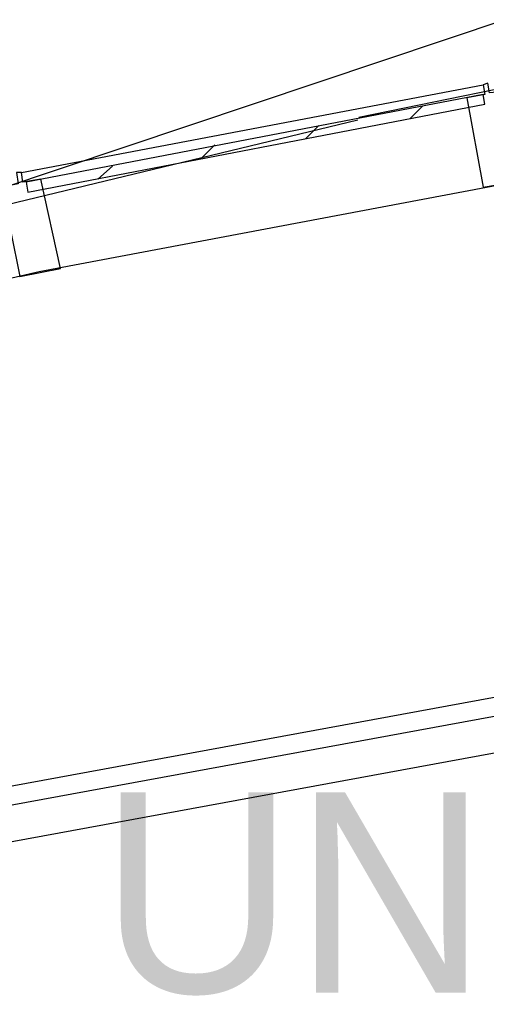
# Model space of a CAD drawing. Header units: feet. Extents: x -79 to 198, y -22 to 181.
# Tile 109 of 164: x 69.37 to 73.2, y 145.46 to 153.54. Entities that reach past the tile are written whole.
import ezdxf
from ezdxf.enums import TextEntityAlignment as Align

# ---------------------------------------------------------------- set-up
doc = ezdxf.new("R2010")
doc.units = ezdxf.units.FT
doc.layers.add('A-LINEA', color=7, linetype='CONTINUOUS')
doc.layers.add('A-TEXTO-PDF', color=3, linetype='CONTINUOUS')

msp = doc.modelspace()

# ---------------------------------------------------------------- linework, layer by layer
at = {"layer": 'A-LINEA'}
for p, q in [((93.1212, 160.1706), (36.6895, 141.2395)), ((118.2654, 156.262), (36.6895, 141.2395)), ((118.2654, 156.262), (36.6895, 141.2395)), ((118.2654, 156.262), (36.6895, 141.2395)), ((118.2188, 156.0962), (36.7876, 141.1026)), ((118.1216, 155.7773), (36.9919, 140.8393)), ((73.8313, 153.0793), (72.1533, 152.7369)), ((69.3867, 152.2844), (73.1733, 153.0044)), ((72.5733, 152.7244), (72.68, 152.8311)), ((72.1478, 152.715), (59.9131, 149.7565)), ((71.72, 152.5644), (71.8267, 152.6711)), ((70.8667, 152.4044), (70.9733, 152.5111)), ((70.0133, 152.2311), (70.1333, 152.3378)), ((69.5333, 151.4711), (73.3467, 152.1911)), ((65.7733, 150.6044), (69.5333, 151.4711))]:
    msp.add_line(p, q, dxfattribs=at)
for points in [[(73.3733, 152.9511), (73.2267, 152.9378), (73.2133, 153.0178), (73.1733, 153.0044), (73.1867, 152.9244), (73.04, 152.8978), (73.1733, 152.1644), (73.4933, 152.2178), (73.3733, 152.9511)], [(69.44, 152.1244), (73.1867, 152.8444), (73.1733, 152.9244), (69.4267, 152.2044), (69.44, 152.1244)], [(69.5467, 152.2311), (69.4, 152.2044), (69.3867, 152.2844), (69.3467, 152.2844), (69.36, 152.1911), (69.2267, 152.1644), (69.3733, 151.4311), (69.7067, 151.4978), (69.5467, 152.2311)]]:
    msp.add_lwpolyline(points, dxfattribs=at)

# ---------------------------------------------------------------- texts
at = {"layer": 'A-TEXTO-PDF'}
msp.add_text('UNIT', height=1.646, dxfattribs=at).set_placement((72.6001, 145.5518), align=Align.CENTER)

doc.saveas('drawing.dxf')
